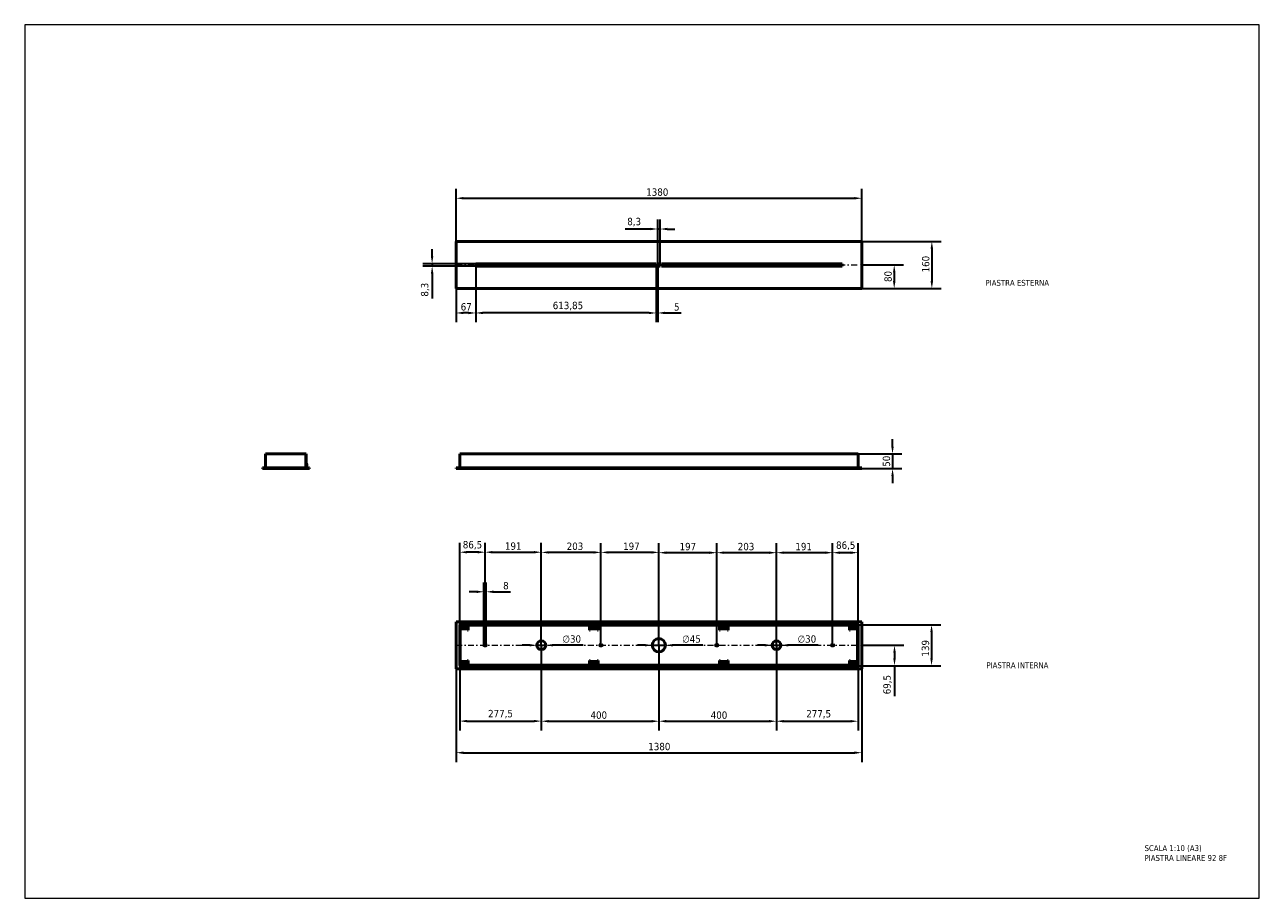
# Model space of a CAD drawing. Header units: millimetres. Extents: x 30 to 4230, y 113 to 3083.
import ezdxf

# ---------------------------------------------------------------- set-up
doc = ezdxf.new("R2010")
doc.units = ezdxf.units.MM
doc.header["$LTSCALE"] = 10
doc.linetypes.add('DASHDOTX2', pattern=[50.8, 25.4, -12.7, 0, -12.7])
doc.layers.add('Visibile (ISO)', color=7, linetype='Continuous', lineweight=50)
doc.layers.add('Visibile sottile (ISO)', color=7, linetype='Continuous', lineweight=35)
doc.styles.get("Standard").update_dxf_attribs({"font": 'tahoma.ttf'})
doc.styles.add('Testo nota (ISO)', font='tahoma.ttf')
doc.dimstyles.new('PENTA', dxfattribs={"dimscale": 10, "dimtxt": 2.5, "dimasz": 2.5, "dimexe": 3.175, "dimexo": 0, "dimgap": 0.762, "dimtad": 1, "dimrnd": 1e-08, "dimtxsty": 'Testo nota (ISO)', "dimcen": 0.09, "dimdle": 10, "dimclrd": 256, "dimclre": 256, "dimclrt": 256, "dimazin": 2, "dimtfac": 0.8, "dimtmove": 0, "dimatfit": 3, "dimfxl": 1, "dimtolj": 1, "dimlwd": -1, "dimlwe": -1, "dimarcsym": 0})

# ---------------------------------------------------------------- blocks, each defined once
blk = doc.blocks.new('*D9')
at = {"layer": 'Defpoints', "color": 0, "transparency": 16777216}
for p in [(2864.9, 1623.9), (2877.4, 1573.9), (2982.3, 1573.9)]:
    blk.add_point(p, dxfattribs=at)
at = {"layer": 'Visibile sottile (ISO)', "transparency": 16777216}
for p, q in [((2982.3, 1648.9), (2982.3, 1673.9)), ((2864.9, 1623.9), (3014.1, 1623.9)), ((2982.3, 1623.9), (2982.3, 1573.9)), ((2877.4, 1573.9), (3014.1, 1573.9)), ((2982.3, 1548.9), (2982.3, 1523.9))]:
    blk.add_line(p, q, dxfattribs=at)
for points in [[(2978.2, 1648.9), (2986.5, 1648.9), (2982.3, 1623.9)], [(2978.2, 1548.9), (2986.5, 1548.9), (2982.3, 1573.9)]]:
    blk.add_solid(points, dxfattribs=at)
at = {"layer": 'Visibile sottile (ISO)', "lineweight": 0, "transparency": 16777216, "insert": (2961.7, 1598.9), "char_height": 25, "attachment_point": 5, "rotation": 90, "style": 'Testo nota (ISO)'}
blk.add_mtext('\\A1;50', dxfattribs=at)
blk = doc.blocks.new('*D12')
at = {"layer": 'Defpoints', "color": 0, "transparency": 16777216}
for p in [(2877.4, 2266.1), (2877.4, 2186.1), (2988, 2186.1)]:
    blk.add_point(p, dxfattribs=at)
at = {"layer": 'Visibile sottile (ISO)', "transparency": 16777216}
for p, q in [((2877.4, 2266.1), (3019.8, 2266.1)), ((2988, 2241.1), (2988, 2211.1)), ((2877.4, 2186.1), (3019.8, 2186.1))]:
    blk.add_line(p, q, dxfattribs=at)
for points in [[(2983.8, 2241.1), (2992.2, 2241.1), (2988, 2266.1)], [(2983.8, 2211.1), (2992.2, 2211.1), (2988, 2186.1)]]:
    blk.add_solid(points, dxfattribs=at)
at = {"layer": 'Visibile sottile (ISO)', "lineweight": 0, "transparency": 16777216, "insert": (2967.3, 2227), "char_height": 25, "attachment_point": 5, "rotation": 90, "style": 'Testo nota (ISO)'}
blk.add_mtext('\\A1;80', dxfattribs=at)
blk = doc.blocks.new('*D15')
at = {"layer": 'Defpoints', "color": 0, "transparency": 16777216}
for p in [(2877.4, 2346.1), (2877.4, 2186.1), (3116, 2186.1)]:
    blk.add_point(p, dxfattribs=at)
at = {"layer": 'Visibile sottile (ISO)', "transparency": 16777216}
for p, q in [((2877.4, 2346.1), (3147.8, 2346.1)), ((3116, 2321.1), (3116, 2211.1)), ((2877.4, 2186.1), (3147.8, 2186.1))]:
    blk.add_line(p, q, dxfattribs=at)
for points in [[(3111.8, 2321.1), (3120.2, 2321.1), (3116, 2346.1)], [(3111.8, 2211.1), (3120.2, 2211.1), (3116, 2186.1)]]:
    blk.add_solid(points, dxfattribs=at)
at = {"layer": 'Visibile sottile (ISO)', "lineweight": 0, "transparency": 16777216, "insert": (3095.4, 2269), "char_height": 25, "attachment_point": 5, "rotation": 90, "style": 'Testo nota (ISO)'}
blk.add_mtext('\\A1;160', dxfattribs=at)
blk = doc.blocks.new('*D18')
at = {"layer": 'Defpoints', "color": 0, "transparency": 16777216}
for p in [(2877.4, 2493), (1497.4, 2346.1), (2877.4, 2346.1)]:
    blk.add_point(p, dxfattribs=at)
at = {"layer": 'Visibile sottile (ISO)', "transparency": 16777216}
for p, q in [((1497.4, 2346.1), (1497.4, 2524.8)), ((2877.4, 2346.1), (2877.4, 2524.8)), ((1522.4, 2493), (2852.4, 2493))]:
    blk.add_line(p, q, dxfattribs=at)
for points in [[(1522.4, 2497.2), (1522.4, 2488.8), (1497.4, 2493)], [(2852.4, 2497.2), (2852.4, 2488.8), (2877.4, 2493)]]:
    blk.add_solid(points, dxfattribs=at)
at = {"layer": 'Visibile sottile (ISO)', "lineweight": 0, "transparency": 16777216, "insert": (2182, 2513.7), "char_height": 25, "attachment_point": 5, "style": 'Testo nota (ISO)'}
blk.add_mtext('\\A1;1380', dxfattribs=at)
blk = doc.blocks.new('*D21')
at = {"layer": 'Defpoints', "color": 0, "transparency": 16777216}
for p in [(1564.4, 2270.3), (1416, 2262), (1564.4, 2262)]:
    blk.add_point(p, dxfattribs=at)
at = {"layer": 'Visibile sottile (ISO)', "transparency": 16777216}
for p, q in [((1416, 2295.3), (1416, 2320.3)), ((1564.4, 2270.3), (1384.2, 2270.3)), ((1416, 2270.3), (1416, 2262)), ((1564.4, 2262), (1384.2, 2262)), ((1416, 2237), (1416, 2152))]:
    blk.add_line(p, q, dxfattribs=at)
for points in [[(1411.8, 2295.3), (1420.2, 2295.3), (1416, 2270.3)], [(1411.8, 2237), (1420.2, 2237), (1416, 2262)]]:
    blk.add_solid(points, dxfattribs=at)
at = {"layer": 'Visibile sottile (ISO)', "lineweight": 0, "transparency": 16777216, "insert": (1392.5, 2182), "char_height": 25, "attachment_point": 5, "rotation": 90, "style": 'Testo nota (ISO)'}
blk.add_mtext('\\A1;8,3', dxfattribs=at)
blk = doc.blocks.new('*D24')
at = {"layer": 'Defpoints', "color": 0, "transparency": 16777216}
for p in [(1564.4, 2262), (1497.4, 2186.1), (1497.4, 2103)]:
    blk.add_point(p, dxfattribs=at)
at = {"layer": 'Visibile sottile (ISO)', "transparency": 16777216}
for p, q in [((1564.4, 2262), (1564.4, 2071.2)), ((1497.4, 2186.1), (1497.4, 2071.2)), ((1539.4, 2103), (1522.4, 2103))]:
    blk.add_line(p, q, dxfattribs=at)
for points in [[(1522.4, 2107.2), (1522.4, 2098.8), (1497.4, 2103)], [(1539.4, 2107.2), (1539.4, 2098.8), (1564.4, 2103)]]:
    blk.add_solid(points, dxfattribs=at)
at = {"layer": 'Visibile sottile (ISO)', "lineweight": 0, "transparency": 16777216, "insert": (1532, 2123.6), "char_height": 25, "attachment_point": 5, "style": 'Testo nota (ISO)'}
blk.add_mtext('\\A1;67', dxfattribs=at)
blk = doc.blocks.new('*D27')
at = {"layer": 'Defpoints', "color": 0, "transparency": 16777216}
for p in [(1564.4, 2262), (2178.3, 2262), (1564.4, 2103)]:
    blk.add_point(p, dxfattribs=at)
at = {"layer": 'Visibile sottile (ISO)', "transparency": 16777216}
for p, q in [((1564.4, 2262), (1564.4, 2071.2)), ((2178.3, 2262), (2178.3, 2071.2)), ((2153.3, 2103), (1589.4, 2103))]:
    blk.add_line(p, q, dxfattribs=at)
for points in [[(1589.4, 2107.2), (1589.4, 2098.8), (1564.4, 2103)], [(2153.3, 2107.2), (2153.3, 2098.8), (2178.3, 2103)]]:
    blk.add_solid(points, dxfattribs=at)
at = {"layer": 'Visibile sottile (ISO)', "lineweight": 0, "transparency": 16777216, "insert": (1878, 2126.5), "char_height": 25, "attachment_point": 5, "style": 'Testo nota (ISO)'}
blk.add_mtext('\\A1;613,85', dxfattribs=at)
blk = doc.blocks.new('*D30')
at = {"layer": 'Defpoints', "color": 0, "transparency": 16777216}
for p in [(2183.3, 2388.4), (2183.3, 2270.3), (2191.6, 2270.3)]:
    blk.add_point(p, dxfattribs=at)
at = {"layer": 'Visibile sottile (ISO)', "transparency": 16777216}
for p, q in [((2183.3, 2270.3), (2183.3, 2420.2)), ((2191.6, 2270.3), (2191.6, 2420.2)), ((2158.3, 2388.4), (2073.3, 2388.4)), ((2191.6, 2388.4), (2183.3, 2388.4)), ((2216.6, 2388.4), (2241.6, 2388.4))]:
    blk.add_line(p, q, dxfattribs=at)
for points in [[(2158.3, 2392.6), (2158.3, 2384.3), (2183.3, 2388.4)], [(2216.6, 2392.6), (2216.6, 2384.3), (2191.6, 2388.4)]]:
    blk.add_solid(points, dxfattribs=at)
at = {"layer": 'Visibile sottile (ISO)', "lineweight": 0, "transparency": 16777216, "insert": (2103.3, 2411.9), "char_height": 25, "attachment_point": 5, "style": 'Testo nota (ISO)'}
blk.add_mtext('\\A1;8,3', dxfattribs=at)
blk = doc.blocks.new('*D36')
at = {"layer": 'Defpoints', "color": 0, "transparency": 16777216}
for p in [(2178.3, 2262), (2183.3, 2262), (2178.3, 2103)]:
    blk.add_point(p, dxfattribs=at)
at = {"layer": 'Visibile sottile (ISO)', "transparency": 16777216}
for p, q in [((2178.3, 2262), (2178.3, 2071.2)), ((2183.3, 2262), (2183.3, 2071.2)), ((2153.3, 2103), (2128.3, 2103)), ((2178.3, 2103), (2183.3, 2103)), ((2208.3, 2103), (2263.4, 2103))]:
    blk.add_line(p, q, dxfattribs=at)
for points in [[(2153.3, 2107.2), (2153.3, 2098.8), (2178.3, 2103)], [(2208.3, 2107.2), (2208.3, 2098.8), (2183.3, 2103)]]:
    blk.add_solid(points, dxfattribs=at)
at = {"layer": 'Visibile sottile (ISO)', "lineweight": 0, "transparency": 16777216, "insert": (2248.3, 2123.4), "char_height": 25, "attachment_point": 5, "style": 'Testo nota (ISO)'}
blk.add_mtext('\\A1;5', dxfattribs=at)
blk = doc.blocks.new('*D40')
at = {"layer": 'Defpoints', "color": 0, "transparency": 16777216}
for p in [(2864.9, 1042.8), (2863.2, 903.8), (3115, 903.8)]:
    blk.add_point(p, dxfattribs=at)
at = {"layer": 'Visibile sottile (ISO)', "transparency": 16777216}
for p, q in [((2864.9, 1042.8), (3146.8, 1042.8)), ((3115, 1017.8), (3115, 928.8)), ((2863.2, 903.8), (3146.8, 903.8))]:
    blk.add_line(p, q, dxfattribs=at)
for points in [[(3110.8, 1017.8), (3119.2, 1017.8), (3115, 1042.8)], [(3110.8, 928.8), (3119.2, 928.8), (3115, 903.8)]]:
    blk.add_solid(points, dxfattribs=at)
at = {"layer": 'Visibile sottile (ISO)', "lineweight": 0, "transparency": 16777216, "insert": (3094.4, 963), "char_height": 25, "attachment_point": 5, "rotation": 90, "style": 'Testo nota (ISO)'}
blk.add_mtext('\\A1;139', dxfattribs=at)
blk = doc.blocks.new('*D41')
at = {"layer": 'Defpoints', "color": 0, "transparency": 16777216}
for p in [(2877.4, 973.3), (2863.2, 903.8), (2989, 903.8)]:
    blk.add_point(p, dxfattribs=at)
at = {"layer": 'Visibile sottile (ISO)', "transparency": 16777216}
for p, q in [((2877.4, 973.3), (3020.8, 973.3)), ((2989, 948.3), (2989, 928.8)), ((2863.2, 903.8), (3020.8, 903.8)), ((2989, 903.8), (2989, 800.1))]:
    blk.add_line(p, q, dxfattribs=at)
for points in [[(2984.8, 948.3), (2993.2, 948.3), (2989, 973.3)], [(2984.8, 928.8), (2993.2, 928.8), (2989, 903.8)]]:
    blk.add_solid(points, dxfattribs=at)
at = {"layer": 'Visibile sottile (ISO)', "lineweight": 0, "transparency": 16777216, "insert": (2965.5, 839.4), "char_height": 25, "attachment_point": 5, "rotation": 90, "style": 'Testo nota (ISO)'}
blk.add_mtext('\\A1;69,5', dxfattribs=at)
blk = doc.blocks.new('*D44')
at = {"layer": 'Defpoints', "color": 0, "transparency": 16777216}
for p in [(1497.4, 893.3), (2877.4, 893.3), (2877.4, 608)]:
    blk.add_point(p, dxfattribs=at)
at = {"layer": 'Visibile sottile (ISO)', "transparency": 16777216}
for p, q in [((1497.4, 893.3), (1497.4, 576.2)), ((2877.4, 893.3), (2877.4, 576.2)), ((1522.4, 608), (2852.4, 608))]:
    blk.add_line(p, q, dxfattribs=at)
for points in [[(1522.4, 612.2), (1522.4, 603.8), (1497.4, 608)], [(2852.4, 612.2), (2852.4, 603.8), (2877.4, 608)]]:
    blk.add_solid(points, dxfattribs=at)
at = {"layer": 'Visibile sottile (ISO)', "lineweight": 0, "transparency": 16777216, "insert": (2189, 628.7), "char_height": 25, "attachment_point": 5, "style": 'Testo nota (ISO)'}
blk.add_mtext('\\A1;1380', dxfattribs=at)
blk = doc.blocks.new('*D47')
at = {"layer": 'Defpoints', "color": 0, "transparency": 16777216}
for p in [(1509.9, 973.3), (1787.4, 973.3), (1787.4, 715.4)]:
    blk.add_point(p, dxfattribs=at)
at = {"layer": 'Visibile sottile (ISO)', "transparency": 16777216}
for p, q in [((1509.9, 973.3), (1509.9, 683.7)), ((1787.4, 973.3), (1787.4, 683.7)), ((1534.9, 715.4), (1762.4, 715.4))]:
    blk.add_line(p, q, dxfattribs=at)
for points in [[(1534.9, 719.6), (1534.9, 711.3), (1509.9, 715.4)], [(1762.4, 719.6), (1762.4, 711.3), (1787.4, 715.4)]]:
    blk.add_solid(points, dxfattribs=at)
at = {"layer": 'Visibile sottile (ISO)', "lineweight": 0, "transparency": 16777216, "insert": (1648.7, 738.9), "char_height": 25, "attachment_point": 5, "style": 'Testo nota (ISO)'}
blk.add_mtext('\\A1;277,5', dxfattribs=at)
blk = doc.blocks.new('*D50')
at = {"layer": 'Defpoints', "color": 0, "transparency": 16777216}
for p in [(1787.4, 973.3), (2187.4, 973.3), (2187.4, 715)]:
    blk.add_point(p, dxfattribs=at)
at = {"layer": 'Visibile sottile (ISO)', "transparency": 16777216}
for p, q in [((1787.4, 973.3), (1787.4, 683.2)), ((2187.4, 973.3), (2187.4, 683.2)), ((1812.4, 715), (2162.4, 715))]:
    blk.add_line(p, q, dxfattribs=at)
for points in [[(1812.4, 719.2), (1812.4, 710.8), (1787.4, 715)], [(2162.4, 719.2), (2162.4, 710.8), (2187.4, 715)]]:
    blk.add_solid(points, dxfattribs=at)
at = {"layer": 'Visibile sottile (ISO)', "lineweight": 0, "transparency": 16777216, "insert": (1983, 735.6), "char_height": 25, "attachment_point": 5, "style": 'Testo nota (ISO)'}
blk.add_mtext('\\A1;400', dxfattribs=at)
blk = doc.blocks.new('*D53')
at = {"layer": 'Defpoints', "color": 0, "transparency": 16777216}
for p in [(2187.4, 973.3), (2587.4, 973.3), (2587.4, 715)]:
    blk.add_point(p, dxfattribs=at)
at = {"layer": 'Visibile sottile (ISO)', "transparency": 16777216}
for p, q in [((2187.4, 973.3), (2187.4, 683.2)), ((2587.4, 973.3), (2587.4, 683.2)), ((2212.4, 715), (2562.4, 715))]:
    blk.add_line(p, q, dxfattribs=at)
for points in [[(2212.4, 719.2), (2212.4, 710.8), (2187.4, 715)], [(2562.4, 719.2), (2562.4, 710.8), (2587.4, 715)]]:
    blk.add_solid(points, dxfattribs=at)
at = {"layer": 'Visibile sottile (ISO)', "lineweight": 0, "transparency": 16777216, "insert": (2392, 735.6), "char_height": 25, "attachment_point": 5, "style": 'Testo nota (ISO)'}
blk.add_mtext('\\A1;400', dxfattribs=at)
blk = doc.blocks.new('*D56')
at = {"layer": 'Defpoints', "color": 0, "transparency": 16777216}
for p in [(2587.4, 973.3), (2864.9, 973.3), (2864.9, 715)]:
    blk.add_point(p, dxfattribs=at)
at = {"layer": 'Visibile sottile (ISO)', "transparency": 16777216}
for p, q in [((2587.4, 973.3), (2587.4, 683.2)), ((2864.9, 973.3), (2864.9, 683.2)), ((2612.4, 715), (2839.9, 715))]:
    blk.add_line(p, q, dxfattribs=at)
for points in [[(2612.4, 719.2), (2612.4, 710.8), (2587.4, 715)], [(2839.9, 719.2), (2839.9, 710.8), (2864.9, 715)]]:
    blk.add_solid(points, dxfattribs=at)
at = {"layer": 'Visibile sottile (ISO)', "lineweight": 0, "transparency": 16777216, "insert": (2731, 738.5), "char_height": 25, "attachment_point": 5, "style": 'Testo nota (ISO)'}
blk.add_mtext('\\A1;277,5', dxfattribs=at)
blk = doc.blocks.new('*D59')
at = {"layer": 'Defpoints', "color": 0, "transparency": 16777216}
for p in [(1772.4, 973.3), (1802.4, 973.3)]:
    blk.add_point(p, dxfattribs=at)
at = {"layer": 'Visibile sottile (ISO)', "transparency": 16777216}
for p, q in [((1747.4, 973.3), (1722.4, 973.3)), ((1772.4, 973.3), (1802.4, 973.3)), ((1929.6, 973.3), (1827.4, 973.3))]:
    blk.add_line(p, q, dxfattribs=at)
for points in [[(1747.4, 977.5), (1747.4, 969.1), (1772.4, 973.3)], [(1827.4, 977.5), (1827.4, 969.1), (1802.4, 973.3)]]:
    blk.add_solid(points, dxfattribs=at)
at = {"layer": 'Visibile sottile (ISO)', "lineweight": 0, "transparency": 16777216, "insert": (1891, 994.4), "char_height": 25, "attachment_point": 5, "style": 'Testo nota (ISO)'}
blk.add_mtext('\\A1;∅30', dxfattribs=at)
blk = doc.blocks.new('*D62')
at = {"layer": 'Defpoints', "color": 0, "transparency": 16777216}
for p in [(2164.9, 973.3), (2209.9, 973.3)]:
    blk.add_point(p, dxfattribs=at)
at = {"layer": 'Visibile sottile (ISO)', "transparency": 16777216}
for p, q in [((2139.9, 973.3), (2114.9, 973.3)), ((2164.9, 973.3), (2209.9, 973.3)), ((2336.7, 973.3), (2234.9, 973.3))]:
    blk.add_line(p, q, dxfattribs=at)
for points in [[(2139.9, 977.5), (2139.9, 969.1), (2164.9, 973.3)], [(2234.9, 977.5), (2234.9, 969.1), (2209.9, 973.3)]]:
    blk.add_solid(points, dxfattribs=at)
at = {"layer": 'Visibile sottile (ISO)', "lineweight": 0, "transparency": 16777216, "insert": (2298.3, 994.4), "char_height": 25, "attachment_point": 5, "style": 'Testo nota (ISO)'}
blk.add_mtext('\\A1;∅45', dxfattribs=at)
blk = doc.blocks.new('*D65')
at = {"layer": 'Defpoints', "color": 0, "transparency": 16777216}
for p in [(2572.4, 973.3), (2602.4, 973.3)]:
    blk.add_point(p, dxfattribs=at)
at = {"layer": 'Visibile sottile (ISO)', "transparency": 16777216}
for p, q in [((2547.4, 973.3), (2522.4, 973.3)), ((2572.4, 973.3), (2602.4, 973.3)), ((2729.6, 973.3), (2627.4, 973.3))]:
    blk.add_line(p, q, dxfattribs=at)
for points in [[(2547.4, 977.5), (2547.4, 969.1), (2572.4, 973.3)], [(2627.4, 977.5), (2627.4, 969.1), (2602.4, 973.3)]]:
    blk.add_solid(points, dxfattribs=at)
at = {"layer": 'Visibile sottile (ISO)', "lineweight": 0, "transparency": 16777216, "insert": (2691, 994.4), "char_height": 25, "attachment_point": 5, "style": 'Testo nota (ISO)'}
blk.add_mtext('\\A1;∅30', dxfattribs=at)
blk = doc.blocks.new('*D70')
at = {"layer": 'Defpoints', "color": 0, "transparency": 16777216}
for p in [(1600.4, 1155), (1592.4, 973.3), (1600.4, 973.3)]:
    blk.add_point(p, dxfattribs=at)
at = {"layer": 'Visibile sottile (ISO)', "transparency": 16777216}
for p, q in [((1592.4, 973.3), (1592.4, 1186.8)), ((1600.4, 973.3), (1600.4, 1186.8)), ((1567.4, 1155), (1542.4, 1155)), ((1592.4, 1155), (1600.4, 1155)), ((1625.4, 1155), (1682.8, 1155))]:
    blk.add_line(p, q, dxfattribs=at)
for points in [[(1567.4, 1159.2), (1567.4, 1150.8), (1592.4, 1155)], [(1625.4, 1159.2), (1625.4, 1150.8), (1600.4, 1155)]]:
    blk.add_solid(points, dxfattribs=at)
at = {"layer": 'Visibile sottile (ISO)', "lineweight": 0, "transparency": 16777216, "insert": (1667, 1175.7), "char_height": 25, "attachment_point": 5, "style": 'Testo nota (ISO)'}
blk.add_mtext('\\A1;8', dxfattribs=at)
blk = doc.blocks.new('*D71')
at = {"layer": 'Defpoints', "color": 0, "transparency": 16777216}
for p in [(1787.4, 1289.6), (1596.4, 975.6), (1787.4, 973.3)]:
    blk.add_point(p, dxfattribs=at)
at = {"layer": 'Visibile sottile (ISO)', "transparency": 16777216}
for p, q in [((1596.4, 975.6), (1596.4, 1321.4)), ((1787.4, 973.3), (1787.4, 1321.4)), ((1621.4, 1289.6), (1762.4, 1289.6))]:
    blk.add_line(p, q, dxfattribs=at)
for points in [[(1621.4, 1293.8), (1621.4, 1285.4), (1596.4, 1289.6)], [(1762.4, 1293.8), (1762.4, 1285.4), (1787.4, 1289.6)]]:
    blk.add_solid(points, dxfattribs=at)
at = {"layer": 'Visibile sottile (ISO)', "lineweight": 0, "transparency": 16777216, "insert": (1691.9, 1310.2), "char_height": 25, "attachment_point": 5, "style": 'Testo nota (ISO)'}
blk.add_mtext('\\A1;191', dxfattribs=at)
blk = doc.blocks.new('*D72')
at = {"layer": 'Defpoints', "color": 0, "transparency": 16777216}
for p in [(1509.9, 1289.6), (1509.9, 1042.8), (1596.4, 975.6)]:
    blk.add_point(p, dxfattribs=at)
at = {"layer": 'Visibile sottile (ISO)', "transparency": 16777216}
for p, q in [((1509.9, 1042.8), (1509.9, 1321.4)), ((1596.4, 975.6), (1596.4, 1321.4)), ((1571.4, 1289.6), (1534.9, 1289.6))]:
    blk.add_line(p, q, dxfattribs=at)
for points in [[(1534.9, 1293.8), (1534.9, 1285.4), (1509.9, 1289.6)], [(1571.4, 1293.8), (1571.4, 1285.4), (1596.4, 1289.6)]]:
    blk.add_solid(points, dxfattribs=at)
at = {"layer": 'Visibile sottile (ISO)', "lineweight": 0, "transparency": 16777216, "insert": (1553.2, 1313.1), "char_height": 25, "attachment_point": 5, "style": 'Testo nota (ISO)'}
blk.add_mtext('\\A1;86,5', dxfattribs=at)
blk = doc.blocks.new('*D79')
at = {"layer": 'Defpoints', "color": 0, "transparency": 16777216}
for p in [(1787.4, 1289), (1787.4, 973.3), (1990.4, 975.6)]:
    blk.add_point(p, dxfattribs=at)
at = {"layer": 'Visibile sottile (ISO)', "transparency": 16777216}
for p, q in [((1787.4, 973.3), (1787.4, 1320.8)), ((1990.4, 975.6), (1990.4, 1320.8)), ((1965.4, 1289), (1812.4, 1289))]:
    blk.add_line(p, q, dxfattribs=at)
for points in [[(1812.4, 1293.2), (1812.4, 1284.8), (1787.4, 1289)], [(1965.4, 1293.2), (1965.4, 1284.8), (1990.4, 1289)]]:
    blk.add_solid(points, dxfattribs=at)
at = {"layer": 'Visibile sottile (ISO)', "lineweight": 0, "transparency": 16777216, "insert": (1902, 1309.6), "char_height": 25, "attachment_point": 5, "style": 'Testo nota (ISO)'}
blk.add_mtext('\\A1;203', dxfattribs=at)
blk = doc.blocks.new('*D82')
at = {"layer": 'Defpoints', "color": 0, "transparency": 16777216}
for p in [(1990.4, 1289), (1990.4, 975.6), (2187.4, 973.3)]:
    blk.add_point(p, dxfattribs=at)
at = {"layer": 'Visibile sottile (ISO)', "transparency": 16777216}
for p, q in [((1990.4, 975.6), (1990.4, 1320.8)), ((2187.4, 973.3), (2187.4, 1320.8)), ((2162.4, 1289), (2015.4, 1289))]:
    blk.add_line(p, q, dxfattribs=at)
for points in [[(2015.4, 1293.2), (2015.4, 1284.8), (1990.4, 1289)], [(2162.4, 1293.2), (2162.4, 1284.8), (2187.4, 1289)]]:
    blk.add_solid(points, dxfattribs=at)
at = {"layer": 'Visibile sottile (ISO)', "lineweight": 0, "transparency": 16777216, "insert": (2094, 1309.6), "char_height": 25, "attachment_point": 5, "style": 'Testo nota (ISO)'}
blk.add_mtext('\\A1;197', dxfattribs=at)
blk = doc.blocks.new('*D85')
at = {"layer": 'Defpoints', "color": 0, "transparency": 16777216}
for p in [(2187.4, 1288), (2187.4, 973.3), (2384.4, 975.6)]:
    blk.add_point(p, dxfattribs=at)
at = {"layer": 'Visibile sottile (ISO)', "transparency": 16777216}
for p, q in [((2187.4, 973.3), (2187.4, 1319.8)), ((2384.4, 975.6), (2384.4, 1319.8)), ((2359.4, 1288), (2212.4, 1288))]:
    blk.add_line(p, q, dxfattribs=at)
for points in [[(2212.4, 1292.2), (2212.4, 1283.8), (2187.4, 1288)], [(2359.4, 1292.2), (2359.4, 1283.8), (2384.4, 1288)]]:
    blk.add_solid(points, dxfattribs=at)
at = {"layer": 'Visibile sottile (ISO)', "lineweight": 0, "transparency": 16777216, "insert": (2285.9, 1308.6), "char_height": 25, "attachment_point": 5, "style": 'Testo nota (ISO)'}
blk.add_mtext('\\A1;197', dxfattribs=at)
blk = doc.blocks.new('*D88')
at = {"layer": 'Defpoints', "color": 0, "transparency": 16777216}
for p in [(2384.4, 1288), (2384.4, 975.6), (2587.4, 973.3)]:
    blk.add_point(p, dxfattribs=at)
at = {"layer": 'Visibile sottile (ISO)', "transparency": 16777216}
for p, q in [((2384.4, 975.6), (2384.4, 1319.8)), ((2587.4, 973.3), (2587.4, 1319.8)), ((2562.4, 1288), (2409.4, 1288))]:
    blk.add_line(p, q, dxfattribs=at)
for points in [[(2409.4, 1292.2), (2409.4, 1283.8), (2384.4, 1288)], [(2562.4, 1292.2), (2562.4, 1283.8), (2587.4, 1288)]]:
    blk.add_solid(points, dxfattribs=at)
at = {"layer": 'Visibile sottile (ISO)', "lineweight": 0, "transparency": 16777216, "insert": (2484, 1308.6), "char_height": 25, "attachment_point": 5, "style": 'Testo nota (ISO)'}
blk.add_mtext('\\A1;203', dxfattribs=at)
blk = doc.blocks.new('*D91')
at = {"layer": 'Defpoints', "color": 0, "transparency": 16777216}
for p in [(2587.4, 1288), (2587.4, 973.3), (2778.4, 975.6)]:
    blk.add_point(p, dxfattribs=at)
at = {"layer": 'Visibile sottile (ISO)', "transparency": 16777216}
for p, q in [((2587.4, 973.3), (2587.4, 1319.8)), ((2778.4, 975.6), (2778.4, 1319.8)), ((2753.4, 1288), (2612.4, 1288))]:
    blk.add_line(p, q, dxfattribs=at)
for points in [[(2612.4, 1292.2), (2612.4, 1283.8), (2587.4, 1288)], [(2753.4, 1292.2), (2753.4, 1283.8), (2778.4, 1288)]]:
    blk.add_solid(points, dxfattribs=at)
at = {"layer": 'Visibile sottile (ISO)', "lineweight": 0, "transparency": 16777216, "insert": (2680, 1308.6), "char_height": 25, "attachment_point": 5, "style": 'Testo nota (ISO)'}
blk.add_mtext('\\A1;191', dxfattribs=at)
blk = doc.blocks.new('*D94')
at = {"layer": 'Defpoints', "color": 0, "transparency": 16777216}
for p in [(2778.4, 1288), (2778.4, 975.6), (2864.9, 973.3)]:
    blk.add_point(p, dxfattribs=at)
at = {"layer": 'Visibile sottile (ISO)', "transparency": 16777216}
for p, q in [((2778.4, 975.6), (2778.4, 1319.8)), ((2864.9, 973.3), (2864.9, 1319.8)), ((2839.9, 1288), (2803.4, 1288))]:
    blk.add_line(p, q, dxfattribs=at)
for points in [[(2803.4, 1292.2), (2803.4, 1283.8), (2778.4, 1288)], [(2839.9, 1292.2), (2839.9, 1283.8), (2864.9, 1288)]]:
    blk.add_solid(points, dxfattribs=at)
at = {"layer": 'Visibile sottile (ISO)', "lineweight": 0, "transparency": 16777216, "insert": (2823, 1311.5), "char_height": 25, "attachment_point": 5, "style": 'Testo nota (ISO)'}
blk.add_mtext('\\A1;86,5', dxfattribs=at)

msp = doc.modelspace()

# ---------------------------------------------------------------- linework, layer by layer
at = {"linetype": 'DASHDOTX2', "lineweight": 0, "ltscale": 0.08}
for p, q in [((1497.425, 2266.13), (2877.425, 2266.13)), ((1497.425, 973.311), (2877.425, 973.311))]:
    msp.add_line(p, q, dxfattribs=at)
at = {"layer": 'Visibile (ISO)'}
for p, q in [((1497.425, 2186.13), (1497.425, 2346.13)), ((1497.425, 2346.13), (2877.425, 2346.13)), ((2877.425, 2346.13), (2877.425, 2186.13)), ((1564.425, 2270.28), (2178.275, 2270.28)), ((1564.425, 2261.98), (1564.425, 2270.28)), ((2178.275, 2270.28), (2178.275, 2261.98)), ((2183.275, 2270.28), (2191.575, 2270.28)), ((2183.275, 2261.98), (2183.275, 2270.28)), ((2191.575, 2270.28), (2191.575, 2261.98)), ((2196.575, 2261.98), (2196.575, 2270.28)), ((2196.575, 2270.28), (2810.425, 2270.28)), ((2810.425, 2270.28), (2810.425, 2261.98)), ((2178.275, 2261.98), (1564.425, 2261.98)), ((2191.575, 2261.98), (2183.275, 2261.98)), ((2810.425, 2261.98), (2196.575, 2261.98)), ((2877.425, 2186.13), (1497.425, 2186.13)), ((849.046, 1576.43), (849.046, 1623.93)), ((850.746, 1623.93), (849.046, 1623.93)), ((850.746, 1623.93), (984.846, 1623.93)), ((986.546, 1623.93), (984.846, 1623.93)), ((986.546, 1623.93), (986.546, 1576.43)), ((988.046, 1623.93), (986.546, 1623.93)), ((988.046, 1576.43), (988.046, 1623.93)), ((1509.925, 1576.43), (1509.925, 1623.93)), ((1511.625, 1623.93), (1509.925, 1623.93)), ((2863.225, 1623.93), (1511.625, 1623.93)), ((2864.925, 1623.93), (2863.225, 1623.93)), ((2864.925, 1623.93), (2864.925, 1576.43)), ((998.546, 1576.43), (838.546, 1576.43)), ((838.546, 1576.43), (838.546, 1573.93)), ((838.546, 1573.93), (998.546, 1573.93)), ((988.346, 1590.23), (988.046, 1590.23)), ((988.346, 1582.63), (988.046, 1582.63)), ((990.246, 1588.33), (990.246, 1584.53)), ((998.546, 1576.43), (998.546, 1573.93)), ((1497.425, 1576.43), (1497.425, 1573.93)), ((2877.425, 1576.43), (1497.425, 1576.43)), ((1497.425, 1573.93), (2877.425, 1573.93)), ((2877.425, 1576.43), (2877.425, 1573.93)), ((1497.425, 1053.311), (2877.425, 1053.311)), ((1497.425, 893.311), (1497.425, 1053.311)), ((2877.425, 1053.311), (2877.425, 893.311)), ((2864.925, 1042.811), (1509.925, 1042.811)), ((1509.925, 1042.811), (1509.925, 1041.311)), ((1509.925, 1041.311), (2864.925, 1041.311)), ((1509.925, 1039.611), (1509.925, 905.511)), ((1511.425, 905.511), (1511.425, 1039.611)), ((1520.425, 1041.311), (1511.625, 1041.311)), ((1511.625, 1039.811), (1520.425, 1039.811)), ((1511.925, 1028.811), (1536.925, 1028.811)), ((1511.925, 1028.811), (1511.925, 1025.811)), ((1511.925, 920.811), (1511.925, 1025.811)), ((1512.025, 1032.061), (1513.025, 1032.061)), ((1512.025, 1032.061), (1512.025, 1030.061)), ((1513.025, 1030.061), (1512.025, 1030.061)), ((1512.025, 1030.061), (1512.025, 1028.811)), ((1535.825, 1032.061), (1513.025, 1032.061)), ((1513.025, 1030.061), (1535.825, 1030.061)), ((1513.125, 1043.111), (1513.125, 1042.811)), ((1513.925, 1039.811), (1513.925, 1032.811)), ((1519.925, 1032.811), (1513.925, 1032.811)), ((1515.025, 1045.011), (1518.825, 1045.011)), ((1519.925, 1039.811), (1519.925, 1032.811)), ((1521.425, 1039.811), (1520.425, 1039.811)), ((1520.725, 1043.111), (1520.725, 1042.811)), ((1521.425, 1039.811), (1521.425, 1041.311)), ((1527.425, 1029.811), (1521.425, 1029.811)), ((1521.425, 1028.811), (1521.425, 1029.811)), ((1527.425, 1028.811), (1527.425, 1029.811)), ((1535.825, 1032.061), (1536.825, 1032.061)), ((1536.825, 1030.061), (1535.825, 1030.061)), ((1536.825, 1030.061), (1536.825, 1032.061)), ((1536.825, 1030.061), (1536.825, 1028.811)), ((1536.925, 1025.811), (1536.925, 1028.811)), ((1536.925, 1024.811), (1536.925, 1025.811)), ((1538.925, 1024.811), (1536.925, 1024.811)), ((1538.925, 1041.311), (1538.925, 1024.811)), ((1538.925, 1041.311), (1951.925, 1041.311)), ((1951.925, 1041.311), (1951.925, 1024.811)), ((1980.925, 1032.311), (1951.925, 1032.311)), ((1953.925, 1024.811), (1951.925, 1024.811)), ((1953.925, 1028.811), (1978.925, 1028.811)), ((1953.925, 1028.811), (1953.925, 1025.811)), ((1953.925, 1025.811), (1953.925, 1024.811)), ((1954.025, 1032.061), (1955.025, 1032.061)), ((1954.025, 1032.061), (1954.025, 1030.061)), ((1955.025, 1030.061), (1954.025, 1030.061)), ((1954.025, 1030.061), (1954.025, 1028.811)), ((1977.825, 1032.061), (1955.025, 1032.061)), ((1955.025, 1030.061), (1977.825, 1030.061)), ((1969.425, 1029.811), (1963.425, 1029.811)), ((1963.425, 1028.811), (1963.425, 1029.811)), ((1969.425, 1028.811), (1969.425, 1029.811)), ((1977.825, 1032.061), (1978.825, 1032.061)), ((1978.825, 1030.061), (1977.825, 1030.061)), ((1978.825, 1030.061), (1978.825, 1032.061)), ((1978.825, 1030.061), (1978.825, 1028.811)), ((1978.925, 1025.811), (1978.925, 1028.811)), ((1978.925, 1024.811), (1978.925, 1025.811)), ((1980.925, 1024.811), (1978.925, 1024.811)), ((1980.925, 1041.311), (1980.925, 1024.811)), ((1980.925, 1041.311), (2393.925, 1041.311)), ((2393.925, 1041.311), (2393.925, 1024.811)), ((2422.925, 1032.311), (2393.925, 1032.311)), ((2393.925, 1024.811), (2395.925, 1024.811)), ((2420.925, 1028.811), (2395.925, 1028.811)), ((2395.925, 1025.811), (2395.925, 1028.811)), ((2395.925, 1024.811), (2395.925, 1025.811)), ((2396.025, 1032.061), (2397.025, 1032.061)), ((2396.025, 1032.061), (2396.025, 1030.061)), ((2397.025, 1030.061), (2396.025, 1030.061)), ((2396.025, 1030.061), (2396.025, 1028.811)), ((2419.825, 1032.061), (2397.025, 1032.061)), ((2397.025, 1030.061), (2419.825, 1030.061)), ((2405.425, 1029.811), (2411.425, 1029.811)), ((2405.425, 1029.811), (2405.425, 1028.811)), ((2411.425, 1029.811), (2411.425, 1028.811)), ((2419.825, 1032.061), (2420.825, 1032.061)), ((2420.825, 1030.061), (2419.825, 1030.061)), ((2420.825, 1030.061), (2420.825, 1032.061)), ((2420.825, 1030.061), (2420.825, 1028.811)), ((2420.925, 1028.811), (2420.925, 1025.811)), ((2420.925, 1025.811), (2420.925, 1024.811)), ((2420.925, 1024.811), (2422.925, 1024.811)), ((2422.925, 1041.311), (2422.925, 1024.811)), ((2835.925, 1041.311), (2422.925, 1041.311)), ((2835.925, 1041.311), (2835.925, 1024.811)), ((2835.925, 1024.811), (2837.925, 1024.811)), ((2862.925, 1028.811), (2837.925, 1028.811)), ((2837.925, 1025.811), (2837.925, 1028.811)), ((2837.925, 1024.811), (2837.925, 1025.811)), ((2838.025, 1032.061), (2839.025, 1032.061)), ((2838.025, 1032.061), (2838.025, 1030.061)), ((2839.025, 1030.061), (2838.025, 1030.061)), ((2838.025, 1030.061), (2838.025, 1028.811)), ((2861.825, 1032.061), (2839.025, 1032.061)), ((2839.025, 1030.061), (2861.825, 1030.061)), ((2847.425, 1029.811), (2853.425, 1029.811)), ((2847.425, 1029.811), (2847.425, 1028.811)), ((2853.425, 1041.311), (2853.425, 1039.811)), ((2854.425, 1039.811), (2853.425, 1039.811)), ((2853.425, 1029.811), (2853.425, 1028.811)), ((2854.125, 1043.111), (2854.125, 1042.811)), ((2863.225, 1041.311), (2854.425, 1041.311)), ((2863.225, 1039.811), (2854.425, 1039.811)), ((2854.925, 1032.811), (2854.925, 1039.811)), ((2854.925, 1032.811), (2860.925, 1032.811)), ((2856.025, 1045.011), (2859.825, 1045.011)), ((2860.925, 1032.811), (2860.925, 1039.811)), ((2861.725, 1043.111), (2861.725, 1042.811)), ((2861.825, 1032.061), (2862.825, 1032.061)), ((2862.825, 1030.061), (2861.825, 1030.061)), ((2862.825, 1030.061), (2862.825, 1032.061)), ((2862.825, 1030.061), (2862.825, 1028.811)), ((2862.925, 1028.811), (2862.925, 1025.811)), ((2862.925, 920.811), (2862.925, 1025.811)), ((2863.425, 905.511), (2863.425, 1039.611)), ((2864.925, 1042.811), (2864.925, 1041.311)), ((2864.925, 905.511), (2864.925, 1039.611)), ((1594.675, 975.561), (1598.175, 975.561)), ((1598.175, 971.061), (1594.675, 971.061)), ((1988.675, 975.561), (1992.175, 975.561)), ((1992.175, 971.061), (1988.675, 971.061)), ((2386.175, 975.561), (2382.675, 975.561)), ((2382.675, 971.061), (2386.175, 971.061)), ((2780.175, 975.561), (2776.675, 975.561)), ((2776.675, 971.061), (2780.175, 971.061)), ((2877.425, 893.311), (1497.425, 893.311)), ((2863.225, 905.311), (1511.625, 905.311)), ((2863.225, 903.811), (1511.625, 903.811)), ((1511.925, 920.811), (1511.925, 917.811)), ((1536.925, 917.811), (1511.925, 917.811)), ((1512.025, 916.561), (1512.025, 917.811)), ((1512.025, 916.561), (1513.025, 916.561)), ((1512.025, 916.561), (1512.025, 914.561)), ((1513.025, 914.561), (1512.025, 914.561)), ((1535.825, 916.561), (1513.025, 916.561)), ((1513.025, 914.561), (1535.825, 914.561)), ((1520.507, 914.561), (1520.425, 914.479)), ((1528.425, 914.479), (1520.425, 914.479)), ((1520.425, 914.179), (1520.425, 914.479)), ((1528.425, 914.179), (1520.425, 914.179)), ((1521.425, 916.811), (1521.425, 917.811)), ((1527.425, 916.811), (1521.425, 916.811)), ((1522.425, 916.561), (1522.425, 916.811)), ((1526.425, 916.561), (1526.425, 916.811)), ((1527.425, 916.811), (1527.425, 917.811)), ((1528.342, 914.561), (1528.425, 914.479)), ((1528.425, 914.179), (1528.425, 914.479)), ((1535.825, 916.561), (1536.825, 916.561)), ((1536.825, 914.561), (1535.825, 914.561)), ((1536.825, 916.561), (1536.825, 917.811)), ((1536.825, 914.561), (1536.825, 916.561)), ((1536.925, 920.811), (1536.925, 921.811)), ((1536.925, 921.811), (1538.925, 921.811)), ((1536.925, 917.811), (1536.925, 920.811)), ((1538.925, 905.311), (1538.925, 921.811)), ((1951.925, 905.311), (1538.925, 905.311)), ((1951.925, 905.311), (1951.925, 921.811)), ((1951.925, 921.811), (1953.925, 921.811)), ((1980.925, 912.811), (1951.925, 912.811)), ((1953.925, 921.811), (1953.925, 920.811)), ((1953.925, 920.811), (1953.925, 917.811)), ((1978.925, 917.811), (1953.925, 917.811)), ((1954.025, 916.561), (1954.025, 917.811)), ((1954.025, 916.561), (1955.025, 916.561)), ((1954.025, 916.561), (1954.025, 914.561)), ((1955.025, 914.561), (1954.025, 914.561)), ((1977.825, 916.561), (1955.025, 916.561)), ((1955.025, 914.561), (1977.825, 914.561)), ((1962.507, 914.561), (1962.425, 914.479)), ((1970.425, 914.479), (1962.425, 914.479)), ((1962.425, 914.179), (1962.425, 914.479)), ((1970.425, 914.179), (1962.425, 914.179)), ((1963.425, 916.811), (1963.425, 917.811)), ((1969.425, 916.811), (1963.425, 916.811)), ((1964.425, 916.561), (1964.425, 916.811)), ((1968.425, 916.561), (1968.425, 916.811)), ((1969.425, 916.811), (1969.425, 917.811)), ((1970.342, 914.561), (1970.425, 914.479)), ((1970.425, 914.179), (1970.425, 914.479)), ((1977.825, 916.561), (1978.825, 916.561)), ((1978.825, 914.561), (1977.825, 914.561)), ((1978.825, 916.561), (1978.825, 917.811)), ((1978.825, 914.561), (1978.825, 916.561)), ((1978.925, 920.811), (1978.925, 921.811)), ((1978.925, 921.811), (1980.925, 921.811)), ((1978.925, 917.811), (1978.925, 920.811)), ((1980.925, 905.311), (1980.925, 921.811)), ((1980.925, 905.311), (2393.925, 905.311)), ((2395.925, 921.811), (2393.925, 921.811)), ((2393.925, 905.311), (2393.925, 921.811)), ((2422.925, 912.811), (2393.925, 912.811)), ((2395.925, 920.811), (2395.925, 921.811)), ((2395.925, 917.811), (2395.925, 920.811)), ((2395.925, 917.811), (2420.925, 917.811)), ((2396.025, 916.561), (2396.025, 917.811)), ((2396.025, 916.561), (2397.025, 916.561)), ((2396.025, 916.561), (2396.025, 914.561)), ((2397.025, 914.561), (2396.025, 914.561)), ((2419.825, 916.561), (2397.025, 916.561)), ((2397.025, 914.561), (2419.825, 914.561)), ((2404.507, 914.561), (2404.425, 914.479)), ((2412.425, 914.479), (2404.425, 914.479)), ((2404.425, 914.179), (2404.425, 914.479)), ((2412.425, 914.179), (2404.425, 914.179)), ((2405.425, 917.811), (2405.425, 916.811)), ((2405.425, 916.811), (2411.425, 916.811)), ((2406.425, 916.561), (2406.425, 916.811)), ((2410.425, 916.561), (2410.425, 916.811)), ((2411.425, 917.811), (2411.425, 916.811)), ((2412.342, 914.561), (2412.425, 914.479)), ((2412.425, 914.179), (2412.425, 914.479)), ((2419.825, 916.561), (2420.825, 916.561)), ((2420.825, 914.561), (2419.825, 914.561)), ((2420.825, 916.561), (2420.825, 917.811)), ((2420.825, 914.561), (2420.825, 916.561)), ((2420.925, 921.811), (2420.925, 920.811)), ((2422.925, 921.811), (2420.925, 921.811)), ((2420.925, 920.811), (2420.925, 917.811)), ((2422.925, 905.311), (2422.925, 921.811)), ((2422.925, 905.311), (2835.925, 905.311)), ((2837.925, 921.811), (2835.925, 921.811)), ((2835.925, 905.311), (2835.925, 921.811)), ((2837.925, 920.811), (2837.925, 921.811)), ((2837.925, 917.811), (2837.925, 920.811)), ((2837.925, 917.811), (2862.925, 917.811)), ((2838.025, 916.561), (2838.025, 917.811)), ((2838.025, 916.561), (2839.025, 916.561)), ((2838.025, 916.561), (2838.025, 914.561)), ((2839.025, 914.561), (2838.025, 914.561)), ((2861.825, 916.561), (2839.025, 916.561)), ((2839.025, 914.561), (2861.825, 914.561)), ((2846.507, 914.561), (2846.425, 914.479)), ((2854.425, 914.479), (2846.425, 914.479)), ((2846.425, 914.179), (2846.425, 914.479)), ((2854.425, 914.179), (2846.425, 914.179)), ((2847.425, 917.811), (2847.425, 916.811)), ((2847.425, 916.811), (2853.425, 916.811)), ((2848.425, 916.561), (2848.425, 916.811)), ((2852.425, 916.561), (2852.425, 916.811)), ((2853.425, 917.811), (2853.425, 916.811)), ((2854.342, 914.561), (2854.425, 914.479)), ((2854.425, 914.179), (2854.425, 914.479)), ((2861.825, 916.561), (2862.825, 916.561)), ((2862.825, 914.561), (2861.825, 914.561)), ((2862.825, 916.561), (2862.825, 917.811)), ((2862.825, 914.561), (2862.825, 916.561)), ((2862.925, 920.811), (2862.925, 917.811))]:
    msp.add_line(p, q, dxfattribs=at)
for centre, radius in [((1787.425, 973.311), 15), ((2187.425, 973.311), 22.5), ((2587.425, 973.311), 15)]:
    msp.add_circle(centre, radius, dxfattribs=at)
for centre, radius, start, end in [((988.346, 1588.33), 1.9, 0, 90), ((988.346, 1584.53), 1.9, 270, 0), ((1511.625, 1039.611), 1.7, 90, 180), ((1511.625, 1039.611), 0.2, 90, 180), ((1515.025, 1043.111), 1.9, 90, 180), ((1518.825, 1043.111), 1.9, 0, 90), ((2856.025, 1043.111), 1.9, 90, 180), ((2859.825, 1043.111), 1.9, 0, 90), ((2863.225, 1039.611), 1.7, 0, 90), ((2863.225, 1039.611), 0.2, 0, 90), ((1594.675, 973.311), 2.25, 90, 270), ((1598.175, 973.311), 2.25, 270, 90), ((1988.675, 973.311), 2.25, 90, 270), ((1992.175, 973.311), 2.25, 270, 90), ((2382.675, 973.311), 2.25, 90, 270), ((2386.175, 973.311), 2.25, 270, 90), ((2776.675, 973.311), 2.25, 90, 270), ((2780.175, 973.311), 2.25, 270, 90), ((1511.625, 905.511), 1.7, 180, 270), ((1511.625, 905.511), 0.2, 180, 270), ((2863.225, 905.511), 1.7, 270, 0), ((2863.225, 905.511), 0.2, 270, 0)]:
    msp.add_arc(centre, radius, start, end, dxfattribs=at)
at = {"layer": 'Visibile sottile (ISO)', "lineweight": 0}
msp.add_lwpolyline([(4230, 113), (4230, 3083), (30, 3083), (30, 113)], close=True, dxfattribs=at)

# ---------------------------------------------------------------- texts
at = {"char_height": 20, "attachment_point": 1}
for s, insert in [('PIASTRA ESTERNA', (3298.624, 2215.383)), ('PIASTRA INTERNA', (3301.624, 915.358))]:
    msp.add_mtext_dynamic_manual_height_columns(s, width=379.10722, gutter_width=1, heights=[0], dxfattribs=dict(at, insert=insert))
at = {"layer": 'Visibile sottile (ISO)', "lineweight": 0, "insert": (3839.709, 293.562), "char_height": 20, "attachment_point": 1}
msp.add_mtext_dynamic_manual_height_columns('SCALA 1:10 (A3)\\PPIASTRA LINEARE 92 8F', width=313.84272, gutter_width=1, heights=[0], dxfattribs=at)

# ---------------------------------------------------------------- dimensions: what is measured, and where the dimension line sits
at = {"layer": 'Visibile sottile (ISO)', "lineweight": 0}
for base, p1, p2, picture, middle in [((2877.425, 2493), (1497.425, 2346.13), (2877.425, 2346.13), '*D18', (2182, 2493)), ((1497.425, 2103), (1564.425, 2261.98), (1497.425, 2186.13), '*D24', (1532, 2103)), ((1564.425, 2103), (2178.275, 2261.98), (1564.425, 2261.98), '*D27', (1878, 2103)), ((2178.275, 2103), (2183.275, 2261.98), (2178.275, 2261.98), '*D36', (2248.341, 2103)), ((1787.425, 1289), (1990.425, 975.561), (1787.425, 973.311), '*D79', (1902, 1289)), ((1990.425, 1289), (2187.425, 973.311), (1990.425, 975.561), '*D82', (2094, 1289)), ((2187.425, 1288), (2384.425, 975.561), (2187.425, 973.311), '*D85', (2285.925, 1288)), ((2384.425, 1288), (2587.425, 973.311), (2384.425, 975.561), '*D88', (2484, 1288)), ((2587.425, 1288), (2778.425, 975.561), (2587.425, 973.311), '*D91', (2680, 1288)), ((2778.425, 1288), (2864.925, 973.311), (2778.425, 975.561), '*D94', (2823, 1288)), ((1600.425, 1155), (1592.425, 973.311), (1600.425, 973.311), '*D70', (1667, 1155)), ((2187.425, 715), (1787.425, 973.311), (2187.425, 973.311), '*D50', (1983, 715)), ((2587.425, 715), (2187.425, 973.311), (2587.425, 973.311), '*D53', (2392, 715)), ((2864.925, 715), (2587.425, 973.311), (2864.925, 973.311), '*D56', (2731, 715)), ((2877.425, 608), (1497.425, 893.311), (2877.425, 893.311), '*D44', (2189, 608))]:
    dim = msp.add_linear_dim(base=base, p1=p1, p2=p2, dimstyle='PENTA', dxfattribs=at)
    dim.commit()
    dim.dimension.update_dxf_attribs({"geometry": picture, "text_midpoint": middle, "dimtype": 160})
for base, p1, p2, picture, middle in [((2183.275, 2388.423), (2191.575, 2270.28), (2183.275, 2270.28), '*D30', (2103.274, 2411.935)), ((1509.925, 1289.601), (1596.425, 975.561), (1509.925, 1042.811), '*D72', (1553.175, 1313.112)), ((1787.425, 1289.601), (1596.425, 975.561), (1787.425, 973.311), '*D71', (1691.925, 1310.216))]:
    dim = msp.add_linear_dim(base=base, p1=p1, p2=p2, dimstyle='PENTA', override={"dimsd2": 0}, dxfattribs=at)
    dim.commit()
    dim.dimension.update_dxf_attribs({"geometry": picture, "text_midpoint": middle})
for base, p1, p2, picture, middle in [((1416, 2261.98), (1564.425, 2270.28), (1564.425, 2261.98), '*D21', (1416, 2181.979)), ((3116, 2186.13), (2877.425, 2346.13), (2877.425, 2186.13), '*D15', (3116, 2269)), ((2988, 2186.13), (2877.425, 2266.13), (2877.425, 2186.13), '*D12', (2988, 2227)), ((2982.339, 1573.93), (2864.925, 1623.93), (2877.425, 1573.93), '*D9', (2982.339, 1598.93)), ((3115, 903.811), (2864.925, 1042.811), (2863.225, 903.811), '*D40', (3115, 963)), ((2989, 903.811), (2877.425, 973.311), (2863.225, 903.811), '*D41', (2989, 839.442))]:
    dim = msp.add_linear_dim(base=base, p1=p1, p2=p2, angle=90, dimstyle='PENTA', dxfattribs=at)
    dim.commit()
    dim.dimension.update_dxf_attribs({"geometry": picture, "text_midpoint": middle, "dimtype": 160})
for p1, p2, picture, middle in [((1772.425, 973.311), (1802.425, 973.311), '*D59', (1890.994, 994.395)), ((2164.925, 973.311), (2209.925, 973.311), '*D62', (2298.293, 994.395)), ((2572.425, 973.311), (2602.425, 973.311), '*D65', (2690.994, 994.395))]:
    dim = msp.add_diameter_dim_2p(p1=p1, p2=p2, dimstyle='PENTA', override={"dimsd2": 0}, dxfattribs=at)
    dim.commit()
    dim.dimension.update_dxf_attribs({"geometry": picture, "text_midpoint": middle})
dim = msp.add_linear_dim(base=(1787.425, 715.423), p1=(1509.925, 973.311), p2=(1787.425, 973.311), dimstyle='PENTA', dxfattribs=at)
dim.commit()
dim.dimension.update_dxf_attribs({"geometry": '*D47', "text_midpoint": (1648.675, 738.909)})

doc.saveas('drawing.dxf')
